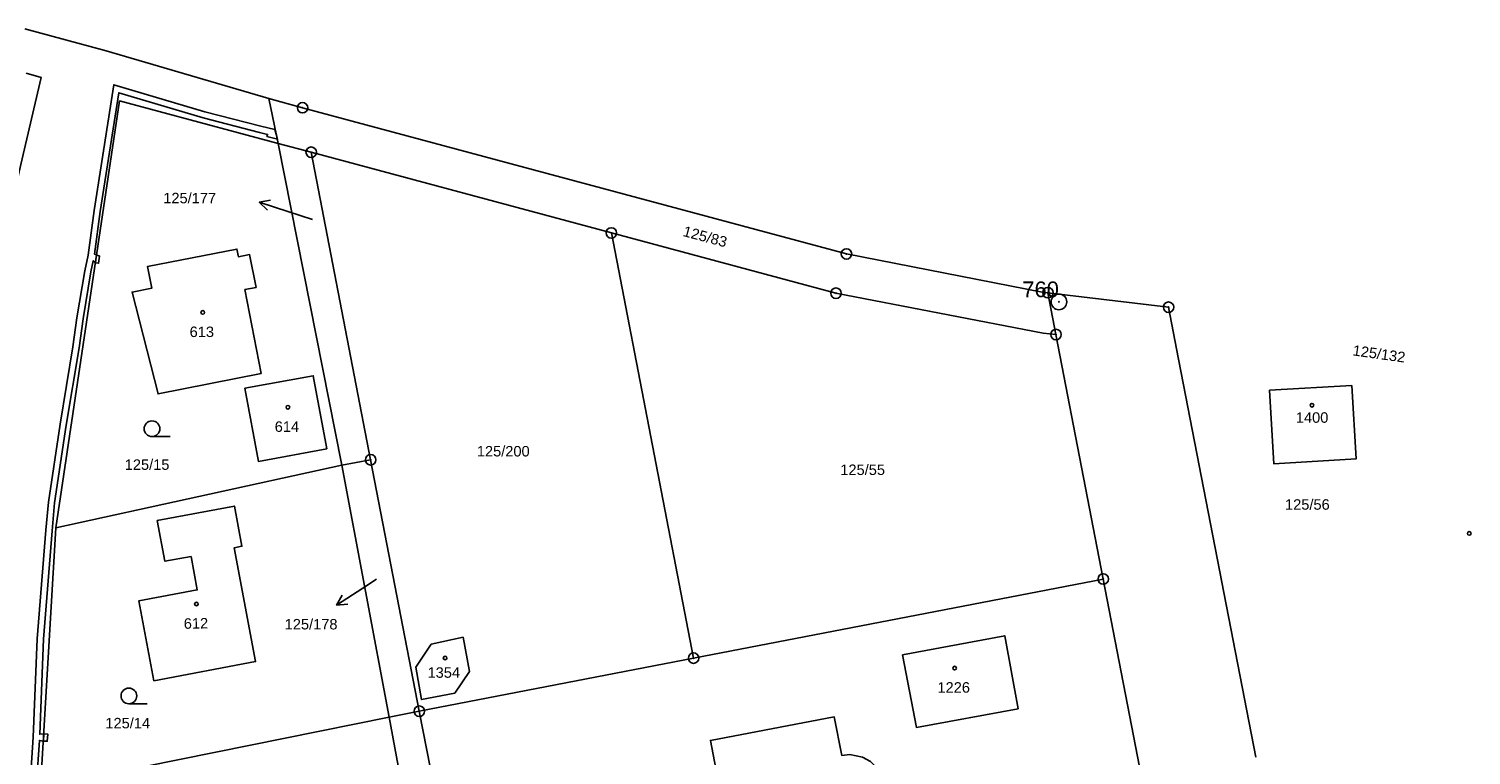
# Model space of a CAD drawing. Header units: metres. Extents: x -747283 to -746243, y -1022515 to -1021544.
# Tile 43 of 43: x -746382 to -746244, y -1021836 to -1021767. Entities that reach past the tile are written whole.
import ezdxf
from ezdxf.enums import TextEntityAlignment as Align

# ---------------------------------------------------------------- set-up
doc = ezdxf.new("R2010")
doc.units = ezdxf.units.M
doc.header["$MEASUREMENT"] = 0
for name, color, linetype in [('101', 251, 'CONTINUOUS'), ('1016', 251, 'CONTINUOUS'), ('1029', 251, 'CONTINUOUS'), ('105', 251, 'CONTINUOUS'), ('18', 251, 'CONTINUOUS'), ('21900', 251, 'CONTINUOUS'), ('23700', 251, 'CONTINUOUS'), ('304', 251, 'CONTINUOUS'), ('404', 251, 'CONTINUOUS')]:
    doc.layers.add(name, color=color, linetype=linetype)
doc.styles.add('Arial', font='arial.ttf', dxfattribs={"height": 1})
doc.styles.get("Standard").update_dxf_attribs({"font": 'arial.ttf'})

# ---------------------------------------------------------------- blocks, each defined once
blk = doc.blocks.new('4_02$0')
at = {"layer": '404', "linetype": 'Continuous'}
blk.add_circle((-0.01, 0), 0.175, dxfattribs=at)
blk = doc.blocks.new('1029$2')
at = {"layer": '1029', "color": 0, "linetype": 'Continuous'}
for p, q in [((0, 3), (-0.5, 2)), ((0, 0), (0, 3)), ((0, 3), (0.5, 2))]:
    blk.add_line(p, q, dxfattribs=at)
blk = doc.blocks.new('3_04$4')
at = {"layer": '304', "linetype": 'Continuous'}
blk.add_line((0.01, 0), (1.76, 0), dxfattribs=at)
blk.add_circle((0.01, 0.75), 0.75, dxfattribs=at)
blk = doc.blocks.new('1_01$20')
at = {"layer": '101', "linetype": 'Continuous'}
for radius in [0.75, 0.03]:
    blk.add_circle((0, 0), radius, dxfattribs=at)
blk = doc.blocks.new('1_05$21')
at = {"layer": '105', "linetype": 'Continuous'}
for radius in [0.5, 0.0303]:
    blk.add_circle((0, 0), radius, dxfattribs=at)

msp = doc.modelspace()

# ---------------------------------------------------------------- linework, layer by layer
at = {"layer": '1029'}
for p, q in [((-746354.62, -1021785.21), (-746356.86, -1021784.47)), ((-746348.49, -1021819.57), (-746349.81, -1021820.44))]:
    msp.add_line(p, q, dxfattribs=at)
at = {"layer": '21900'}
for p, q in [((-746358.78, -1021773.66), (-746357.87, -1021777.93)), ((-746357.87, -1021777.93), (-746354.73, -1021778.78)), ((-746351.81, -1021808.69), (-746357.87, -1021777.93)), ((-746354.73, -1021778.78), (-746326.05, -1021786.49)), ((-746349.05, -1021808.17), (-746354.73, -1021778.78)), ((-746326.05, -1021786.49), (-746318.19, -1021827.12)), ((-746272.81, -1021793.59), (-746284.34, -1021792.2)), ((-746284.34, -1021792.2), (-746283.57, -1021796.2)), ((-746272.04, -1021797.56), (-746272.81, -1021793.59)), ((-746283.57, -1021796.2), (-746279.05, -1021819.56)), ((-746264.49, -1021836.59), (-746272.04, -1021797.56)), ((-746351.81, -1021808.69), (-746379.14, -1021814.67)), ((-746351.81, -1021808.69), (-746349.05, -1021808.17)), ((-746347.29, -1021832.75), (-746351.81, -1021808.69)), ((-746344.4, -1021832.19), (-746349.05, -1021808.17)), ((-746379.14, -1021814.67), (-746380.58, -1021839.47)), ((-746279.05, -1021819.56), (-746318.19, -1021827.12)), ((-746279.05, -1021819.56), (-746273.92, -1021846.11)), ((-746318.19, -1021827.12), (-746344.4, -1021832.19)), ((-746347.29, -1021832.75), (-746344.4, -1021832.19)), ((-746344.4, -1021832.19), (-746340.28, -1021853.53)), ((-746347.29, -1021832.75), (-746380.58, -1021839.47)), ((-746343.29, -1021854.07), (-746347.29, -1021832.75))]:
    msp.add_line(p, q, dxfattribs=at)
for points in [[(-746382.08, -1021766.99), (-746374.31, -1021769.1), (-746358.78, -1021773.66)], [(-746385.09, -1021791.35), (-746382.46, -1021779.95), (-746380.54, -1021771.63), (-746381.96, -1021771.22)], [(-746357.87, -1021777.93), (-746373.03, -1021773.88), (-746379.14, -1021814.67)], [(-746358.78, -1021773.66), (-746355.55, -1021774.53), (-746303.59, -1021788.5), (-746284.88, -1021792.14), (-746284.34, -1021792.2)], [(-746326.05, -1021786.49), (-746304.59, -1021792.25), (-746284.8, -1021796.06), (-746283.57, -1021796.2)], [(-746359.99, -1021791.7), (-746360.61, -1021788.56), (-746361.69, -1021788.77), (-746361.83, -1021788.03), (-746370.37, -1021789.71), (-746369.97, -1021791.77), (-746371.85, -1021792.14), (-746369.36, -1021801.87), (-746359.5, -1021799.91), (-746361.07, -1021791.91), (-746359.99, -1021791.7)], [(-746361.07, -1021801.34), (-746359.77, -1021808.33), (-746353.24, -1021807.12), (-746354.53, -1021800.14), (-746361.07, -1021801.34)], [(-746263.17, -1021801.53), (-746255.31, -1021801.08), (-746254.89, -1021808.09), (-746262.77, -1021808.54), (-746263.17, -1021801.53)], [(-746369.78, -1021829.28), (-746360.05, -1021827.45), (-746362.08, -1021816.57), (-746361.35, -1021816.43), (-746362.06, -1021812.6), (-746369.44, -1021813.98), (-746368.71, -1021817.86), (-746366.2, -1021817.41), (-746365.62, -1021820.61), (-746371.2, -1021821.66), (-746369.78, -1021829.28)], [(-746343.28, -1021825.8), (-746344.72, -1021827.97), (-746344.18, -1021831.08), (-746341.01, -1021830.47), (-746339.62, -1021828.39), (-746340.21, -1021825.12), (-746343.28, -1021825.8)], [(-746287.17, -1021831.96), (-746296.91, -1021833.74), (-746298.22, -1021826.82), (-746288.47, -1021824.98), (-746287.17, -1021831.96)], [(-746303.28, -1021836.33), (-746302.04, -1021836.6), (-746301.29, -1021837.01), (-746300.36, -1021837.9), (-746299.89, -1021838.77), (-746299.67, -1021840.04), (-746299.78, -1021841), (-746300.33, -1021842.16), (-746300.89, -1021842.81), (-746301.96, -1021843.52), (-746302.67, -1021843.74), (-746301.98, -1021847.41), (-746313.79, -1021849.66), (-746316.58, -1021834.98), (-746304.75, -1021832.74), (-746304.03, -1021836.42), (-746303.28, -1021836.33)]]:
    msp.add_lwpolyline(points, dxfattribs=at)
at = {"layer": '23700'}
msp.add_lwpolyline([(-746380.97, -1021839.07), (-746380.7, -1021834.99), (-746380.32, -1021835.05), (-746380.28, -1021834.36), (-746380.67, -1021834.4), (-746380.32, -1021825.31), (-746379.47, -1021814.95), (-746379.25, -1021812.29), (-746378.13, -1021804.85), (-746376.9, -1021797.46), (-746376.53, -1021794.7), (-746375.78, -1021790.22), (-746375.55, -1021789.15), (-746375.35, -1021789.35), (-746375.23, -1021788.59), (-746375.43, -1021788.52), (-746374.88, -1021784.45), (-746373.11, -1021773.1), (-746365.04, -1021775.49), (-746359.67, -1021776.88), (-746358.9, -1021777.07), (-746358.96, -1021777.27), (-746357.95, -1021777.54), (-746358.01, -1021777.29), (-746358.2, -1021776.62), (-746359.53, -1021776.3), (-746364.88, -1021774.91), (-746373.6, -1021772.34), (-746375.48, -1021784.36), (-746376.05, -1021788.62), (-746376.37, -1021790.11), (-746377.12, -1021794.61), (-746377.5, -1021797.37), (-746378.72, -1021804.76), (-746379.84, -1021812.22), (-746380.07, -1021814.9), (-746380.92, -1021825.28), (-746381.28, -1021834.67), (-746381.57, -1021839.09)], dxfattribs=at)
for points in [[(-746375.23, -1021788.59), (-746375.35, -1021789.35), (-746375.04, -1021789.39), (-746374.94, -1021788.7), (-746375.23, -1021788.59)], [(-746380.28, -1021834.36), (-746380.32, -1021835.05), (-746379.95, -1021835.07), (-746379.9, -1021834.38), (-746380.28, -1021834.36)]]:
    msp.add_lwpolyline(points, close=True, dxfattribs=at)

# ---------------------------------------------------------------- block references
at = {"layer": '101'}
msp.add_blockref('1_01$20', (-746283.29, -1021793.08), dxfattribs=at)
at = {"layer": '1029'}
for p, rotation in [((-746356.86, -1021784.47), 72), ((-746349.81, -1021820.44), 123)]:
    msp.add_blockref('1029$2', p, dxfattribs=dict(at, rotation=rotation))
at = {"layer": '105'}
for p in [(-746355.55, -1021774.53), (-746354.73, -1021778.78), (-746326.05, -1021786.49), (-746303.59, -1021788.5), (-746304.59, -1021792.25), (-746284.34, -1021792.2), (-746272.81, -1021793.59), (-746283.57, -1021796.2), (-746349.05, -1021808.17), (-746279.05, -1021819.56), (-746318.19, -1021827.12), (-746344.4, -1021832.19)]:
    msp.add_blockref('1_05$21', p, dxfattribs=at)
at = {"layer": '304'}
for p in [(-746369.95, -1021805.95), (-746372.16, -1021831.48)]:
    msp.add_blockref('3_04$4', p, dxfattribs=at)
at = {"layer": '404'}
for p in [(-746365.08, -1021794.09), (-746356.95, -1021803.15), (-746259.1, -1021802.96), (-746244.07, -1021815.21), (-746341.93, -1021827.11), (-746293.24, -1021828.07)]:
    msp.add_blockref('4_02$0', p, dxfattribs=at)
at = {"layer": '404', "rotation": 1}
msp.add_blockref('4_02$0', (-746365.68, -1021821.95), dxfattribs=at)

# ---------------------------------------------------------------- texts
at = {"layer": '1016'}
msp.add_text('760', height=1.5, dxfattribs=at).set_placement((-746283.29, -1021793.08), align=Align.BOTTOM_RIGHT)
at = {"layer": '18', "style": 'Arial'}
for s, p in [('125/177', (-746366.34, -1021783.96)), ('1400', (-746259.1, -1021804.93)), ('125/200', (-746336.38, -1021808.15)), ('125/55', (-746302.04, -1021809.92)), ('125/56', (-746259.55, -1021813.24)), ('125/178', (-746354.74, -1021824.68)), ('1354', (-746342.06, -1021829.3))]:
    msp.add_text(s, height=1, dxfattribs=at).set_placement(p, align=Align.BOTTOM_CENTER)
for s, rotation, p in [('125/83', 345, (-746317.09, -1021786.84)), ('125/132', 352, (-746252.7, -1021798.04)), ('612', 1, (-746365.74, -1021823.8))]:
    msp.add_text(s, height=1, rotation=rotation, dxfattribs=at).set_placement(p, align=Align.MIDDLE_CENTER)
for s, p in [('613', (-746365.18, -1021795.94)), ('614', (-746357.05, -1021805)), ('125/15', (-746370.41, -1021808.63)), ('1226', (-746293.34, -1021829.92)), ('125/14', (-746372.26, -1021833.33))]:
    msp.add_text(s, height=1, dxfattribs=at).set_placement(p, align=Align.MIDDLE_CENTER)

doc.saveas('drawing.dxf')
